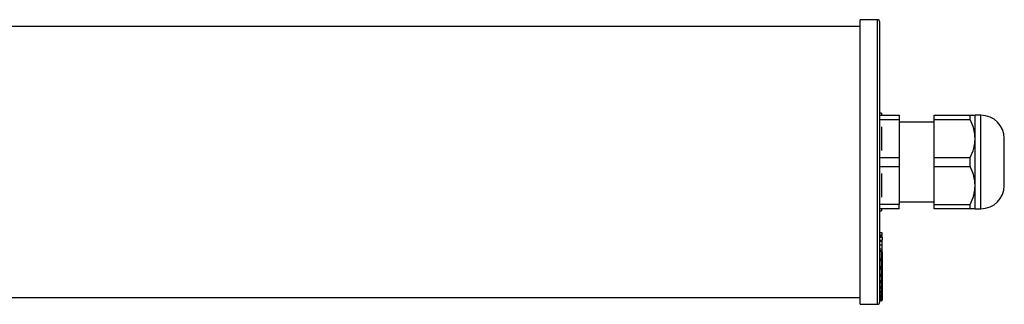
# Model space of a CAD drawing. Header units: millimetres. Extents: x -720 to 991, y 402 to 480.
# Tile 2 of 4: x 563 to 816, y 404 to 477. Entities that reach past the tile are written whole.
import ezdxf

# ---------------------------------------------------------------- set-up
doc = ezdxf.new("R2010")
doc.units = ezdxf.units.MM

msp = doc.modelspace()

# ---------------------------------------------------------------- linework, layer by layer
at = {"color": 7, "linetype": 'Continuous', "lineweight": 25}
for p, q in [((778.63, 475.49), (-683.37, 475.49)), ((783.13, 477.24), (778.63, 477.24)), ((778.63, 404.24), (778.63, 477.24)), ((783.63, 476.74), (783.63, 404.74)), ((784.13, 453.24), (783.63, 453.24)), ((783.63, 452.74), (788.63, 452.74)), ((784.13, 453.24), (784.13, 452.74)), ((788.63, 452.74), (788.63, 451.6)), ((797.63, 452.74), (806.88, 452.74)), ((797.63, 451.6), (797.63, 452.74)), ((806.88, 451.6), (806.88, 452.74)), ((809.63, 452.74), (808.13, 452.74)), ((808.13, 446.74), (808.13, 452.74)), ((783.63, 451.6), (788.63, 451.6)), ((784.13, 449.77), (784.13, 443.71)), ((788.63, 451.6), (788.63, 441.87)), ((797.63, 450.94), (788.63, 450.94)), ((797.63, 451.6), (806.88, 451.6)), ((797.63, 441.87), (797.63, 451.6)), ((808.13, 434.74), (808.13, 446.74)), ((815.63, 434.74), (815.63, 446.74)), ((783.63, 441.87), (788.63, 441.87)), ((783.63, 439.6), (788.63, 439.6)), ((788.63, 441.87), (788.63, 439.6)), ((788.63, 439.6), (788.63, 429.87)), ((797.63, 441.87), (806.88, 441.87)), ((797.63, 439.6), (797.63, 441.87)), ((797.63, 439.6), (806.88, 439.6)), ((797.63, 429.87), (797.63, 439.6)), ((806.88, 439.6), (806.88, 441.87)), ((784.13, 437.77), (784.13, 431.71)), ((808.13, 428.74), (808.13, 434.74)), ((788.63, 429.87), (783.63, 429.87)), ((788.63, 430.54), (797.63, 430.54)), ((788.63, 428.74), (788.63, 429.87)), ((797.63, 429.87), (806.88, 429.87)), ((797.63, 428.74), (797.63, 429.87)), ((806.88, 428.74), (806.88, 429.87)), ((788.63, 428.74), (783.63, 428.74)), ((783.63, 428.24), (784.13, 428.24)), ((784.13, 428.74), (784.13, 428.24)), ((806.88, 428.74), (797.63, 428.74)), ((808.13, 428.74), (809.63, 428.74)), ((784.33, 422.57), (783.63, 422.57)), ((784.41, 421.96), (783.63, 421.96)), ((784.33, 422.11), (784.33, 422.57)), ((784.33, 421.71), (783.63, 421.71)), ((784.33, 421.35), (783.63, 421.35)), ((783.63, 420.65), (784.33, 420.65)), ((784.33, 420.55), (783.63, 420.55)), ((784.33, 420.37), (783.63, 420.37)), ((784.33, 419.38), (783.63, 419.38)), ((784.33, 421.35), (784.33, 421)), ((784.33, 421), (784.33, 420.65)), ((784.41, 420.83), (784.33, 420.83)), ((784.33, 420.37), (784.33, 420.55)), ((784.33, 419.38), (784.33, 420.37)), ((784.33, 418.38), (784.33, 419.38)), ((784.33, 418.38), (783.63, 418.38)), ((784.33, 418.34), (783.63, 418.34)), ((784.33, 417.98), (783.63, 417.98)), ((784.13, 417.81), (783.63, 417.81)), ((784.13, 417.76), (783.63, 417.76)), ((784.13, 415.92), (784.13, 417.76)), ((784.33, 417.8), (784.19, 417.8)), ((784.33, 418.77), (784.41, 418.77)), ((784.33, 418.34), (784.33, 418.38)), ((784.33, 417.98), (784.33, 418.34)), ((784.33, 417.8), (784.33, 417.98)), ((784.33, 417.61), (784.33, 415.78)), ((784.13, 415.92), (783.63, 415.92)), ((784.13, 415.63), (783.63, 415.63)), ((784.13, 415.49), (783.63, 415.49)), ((783.63, 415.43), (784.13, 415.43)), ((784.13, 415.63), (784.13, 415.92)), ((784.13, 415.49), (784.13, 415.63)), ((784.33, 415.78), (784.33, 415.63)), ((784.33, 415.63), (784.33, 413.73)), ((784.13, 413.86), (783.63, 413.86)), ((784.13, 413.58), (783.63, 413.58)), ((784.13, 413.35), (783.63, 413.35)), ((783.63, 413.31), (784.13, 413.31)), ((784.13, 411.91), (783.63, 411.91)), ((784.13, 413.58), (784.13, 413.86)), ((784.13, 413.35), (784.13, 413.58)), ((784.13, 411.63), (784.13, 411.91)), ((784.33, 413.73), (784.33, 413.51)), ((784.33, 413.51), (784.33, 411.8)), ((784.33, 411.8), (784.33, 411.68)), ((784.13, 411.63), (783.63, 411.63)), ((784.13, 411.52), (783.63, 411.52)), ((783.63, 411.48), (784.13, 411.48)), ((784.13, 410.27), (783.63, 410.27)), ((784.13, 409.99), (783.63, 409.99)), ((784.13, 409.82), (783.63, 409.82)), ((783.63, 409.79), (784.13, 409.79)), ((784.13, 411.52), (784.13, 411.63)), ((784.13, 409.99), (784.13, 410.27)), ((784.13, 409.82), (784.13, 409.99)), ((784.33, 411.68), (784.33, 410.17)), ((784.33, 410.17), (784.33, 409.99)), ((784.33, 409.99), (784.33, 408.7)), ((784.13, 408.78), (783.63, 408.78)), ((784.13, 408.51), (783.63, 408.51)), ((784.13, 408.43), (783.63, 408.43)), ((783.63, 408.41), (784.13, 408.41)), ((784.13, 407.6), (783.63, 407.6)), ((784.13, 407.34), (783.63, 407.34)), ((784.13, 407.22), (783.63, 407.22)), ((783.63, 407.21), (784.13, 407.21)), ((784.13, 408.51), (784.13, 408.78)), ((784.13, 408.43), (784.13, 408.51)), ((784.13, 407.34), (784.13, 407.6)), ((784.13, 407.22), (784.13, 407.34)), ((784.33, 408.7), (784.33, 408.61)), ((784.33, 408.61), (784.33, 407.53)), ((784.33, 407.53), (784.33, 407.41)), ((784.33, 407.41), (784.33, 406.57)), ((-683.37, 405.99), (778.63, 405.99)), ((778.63, 404.24), (783.13, 404.24)), ((784.13, 406.62), (783.63, 406.62)), ((784.13, 406.38), (783.63, 406.38)), ((783.63, 406.32), (784.13, 406.32)), ((784.13, 406.32), (783.63, 406.32)), ((784.13, 405.94), (783.63, 405.94)), ((784.13, 405.71), (783.63, 405.71)), ((784.13, 405.65), (783.63, 405.65)), ((783.63, 405.64), (784.13, 405.64)), ((784.13, 405.5), (783.63, 405.5)), ((784.13, 405.28), (783.63, 405.28)), ((783.63, 405.26), (784.13, 405.26)), ((784.13, 405.26), (783.63, 405.26)), ((784.13, 405.14), (783.63, 405.14)), ((784.13, 406.38), (784.13, 406.62)), ((784.13, 406.32), (784.13, 406.38)), ((784.13, 405.71), (784.13, 405.94)), ((784.13, 405.65), (784.13, 405.71)), ((784.13, 405.28), (784.13, 405.5)), ((784.13, 405.26), (784.13, 405.28)), ((784.33, 406.57), (784.33, 406.52)), ((784.33, 406.52), (784.33, 405.9)), ((784.33, 405.9), (784.33, 405.84)), ((784.33, 405.84), (784.33, 405.48)), ((784.33, 405.48), (784.33, 405.46)), ((784.33, 405.46), (784.33, 405.34))]:
    msp.add_line(p, q, dxfattribs=at)
at = {"color": 8, "linetype": 'Continuous', "lineweight": 25}
for p, q in [((783.13, 404.24), (783.13, 477.24)), ((809.63, 428.74), (809.63, 452.74)), ((784.13, 417.76), (784.13, 417.81)), ((784.13, 415.43), (784.13, 415.49)), ((784.13, 413.86), (784.13, 415.43)), ((784.13, 413.31), (784.13, 413.35)), ((784.13, 411.91), (784.13, 413.31)), ((784.13, 411.48), (784.13, 411.52)), ((784.13, 410.27), (784.13, 411.48)), ((784.13, 409.79), (784.13, 409.82)), ((784.13, 408.78), (784.13, 409.79)), ((784.13, 408.41), (784.13, 408.43)), ((784.13, 407.6), (784.13, 408.41)), ((784.13, 407.21), (784.13, 407.22)), ((784.13, 406.62), (784.13, 407.21)), ((784.13, 406.32), (784.13, 406.32)), ((784.13, 405.94), (784.13, 406.32)), ((784.13, 405.64), (784.13, 405.65)), ((784.13, 405.5), (784.13, 405.64)), ((784.13, 405.26), (784.13, 405.26)), ((784.13, 405.14), (784.13, 405.26)), ((784.28, 405.34), (784.33, 405.34))]:
    msp.add_line(p, q, dxfattribs=at)
at = {"color": 7, "linetype": 'Continuous', "lineweight": 25, "flags": 128}
for points in [[(784.13, 413.86), (784.17, 413.86), (784.2, 413.85), (784.24, 413.84), (784.27, 413.82), (784.29, 413.8), (784.31, 413.78), (784.32, 413.76), (784.33, 413.73)], [(784.33, 411.8), (784.32, 411.82), (784.31, 411.84), (784.29, 411.86), (784.27, 411.88), (784.24, 411.89), (784.2, 411.9), (784.17, 411.91), (784.13, 411.91)], [(784.13, 410.27), (784.17, 410.26), (784.2, 410.26), (784.24, 410.25), (784.27, 410.24), (784.29, 410.22), (784.31, 410.2), (784.32, 410.19), (784.33, 410.17)], [(784.33, 408.7), (784.32, 408.71), (784.31, 408.73), (784.29, 408.74), (784.27, 408.75), (784.24, 408.77), (784.2, 408.77), (784.17, 408.78), (784.13, 408.78)], [(784.13, 407.6), (784.17, 407.6), (784.2, 407.59), (784.24, 407.59), (784.27, 407.58), (784.29, 407.57), (784.31, 407.56), (784.32, 407.54), (784.33, 407.53)]]:
    msp.add_lwpolyline(points, dxfattribs=at)
at = {"color": 7, "linetype": 'Continuous', "lineweight": 25}
for centre, radius, start, end in [((783.13, 476.74), 0.5, 0, 90), ((809.63, 446.74), 6, 0, 90), ((809.63, 434.74), 6, 270, 0), ((784.13, 417.61), 0.2, 0, 90), ((784.15, 417.58), 0.179, 11.4218, 98.0495), ((784.15, 415.74), 0.179, 11.4218, 98.0495), ((784.15, 415.81), 0.179, 261.9505, 348.5782), ((784.13, 415.63), 0.2, 270, 0), ((784.15, 415.67), 0.179, 261.9505, 348.5782), ((784.15, 413.76), 0.181, 263.4591, 351.4483), ((784.13, 413.51), 0.2, 270, 0), ((784.15, 413.53), 0.181, 263.4591, 351.4483), ((784.14, 411.82), 0.185, 264.8889, 353.7565), ((784.13, 411.68), 0.2, 270, 0), ((784.14, 411.7), 0.185, 264.8889, 353.7565), ((784.14, 410.18), 0.188, 266.1887, 355.5981), ((784.13, 409.99), 0.2, 270, 0), ((784.14, 410.01), 0.188, 266.1887, 355.5981), ((784.14, 408.7), 0.191, 267.3247, 357.0479), ((784.13, 408.61), 0.2, 270, 0), ((784.14, 408.62), 0.191, 267.3247, 357.0479), ((784.13, 407.54), 0.194, 268.2746, 358.1638), ((784.13, 407.41), 0.2, 270, 0), ((784.13, 407.42), 0.194, 268.2746, 358.1638), ((783.13, 404.74), 0.5, 270, 0), ((784.17, 406.39), 0.237, 49.6093, 101.3691), ((784.13, 406.57), 0.197, 269.0242, 358.9898), ((784.13, 406.52), 0.2, 270, 360), ((784.13, 406.52), 0.197, 269.0242, 358.9898), ((784.18, 405.63), 0.318, 61.5184, 98.7795), ((784.13, 405.91), 0.198, 269.5648, 359.5581), ((784.13, 405.84), 0.2, 270, 0), ((784.13, 405.85), 0.198, 269.5648, 359.5581), ((784.18, 404.91), 0.589, 75.2041, 94.8338), ((784.13, 405.48), 0.2, 269.891, 359.8906), ((784.13, 405.46), 0.2, 270, 0), ((784.13, 405.46), 0.2, 269.891, 359.8906), ((784.13, 405.34), 0.2, 270, 0)]:
    msp.add_arc(centre, radius, start, end, dxfattribs=at)
for points, knots in [([(806.88, 452.74), (807.26, 452.74), (807.57, 452.74), (807.9, 452.74), (807.98, 452.74), (808.1, 452.74), (808.13, 452.74), (808.13, 452.74)], [0, 0, 0, 0, 0.5, 0.5, 0.75, 0.75, 1, 1, 1, 1]), ([(808.13, 446.74), (808.13, 447.58), (808.01, 448.41), (807.57, 450.03), (807.26, 450.83), (806.88, 451.6)], [0, 0, 0, 0, 0.5, 0.5, 1, 1, 1, 1]), ([(806.88, 441.87), (807.26, 442.64), (807.57, 443.43), (807.9, 444.65), (807.98, 445.06), (808.1, 445.89), (808.13, 446.31), (808.13, 446.74)], [0, 0, 0, 0, 0.5, 0.5, 0.75, 0.75, 1, 1, 1, 1]), ([(808.13, 434.74), (808.13, 435.58), (808.01, 436.41), (807.57, 438.03), (807.26, 438.83), (806.88, 439.6)], [0, 0, 0, 0, 0.5, 0.5, 1, 1, 1, 1]), ([(806.88, 429.87), (807.26, 430.64), (807.57, 431.43), (807.9, 432.65), (807.98, 433.06), (808.1, 433.89), (808.13, 434.31), (808.13, 434.74)], [0, 0, 0, 0, 0.5, 0.5, 0.75, 0.75, 1, 1, 1, 1]), ([(808.13, 428.74), (808.13, 428.74), (808.01, 428.74), (807.57, 428.74), (807.26, 428.74), (806.88, 428.74)], [0, 0, 0, 0, 0.5, 0.5, 1, 1, 1, 1]), ([(784.33, 421.41), (784.33, 421.43), (784.33, 421.55), (784.33, 421.63), (784.33, 421.71)], [0, 0, 0, 0, 0.152367, 1, 1, 1, 1])]:
    msp.add_open_spline(points, degree=3, knots=knots, dxfattribs=at)

doc.saveas('drawing.dxf')
